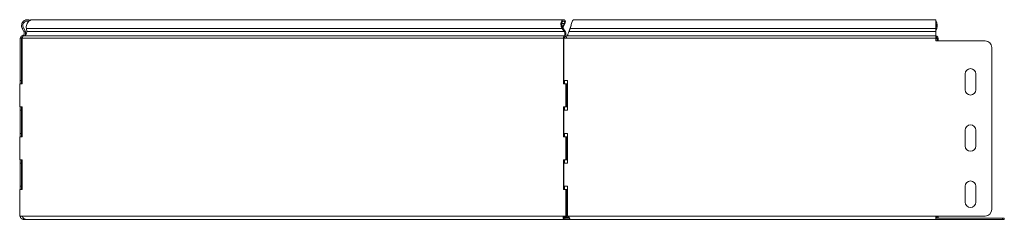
# Model space of a CAD drawing. Header units: millimetres. Extents: x -144 to 1516, y -6295 to 292.
# Tile 2 of 11: x 773 to 1516, y -5424 to -5273. Entities that reach past the tile are written whole.
import ezdxf

# ---------------------------------------------------------------- set-up
doc = ezdxf.new("R2010")
doc.units = ezdxf.units.MM

msp = doc.modelspace()

# ---------------------------------------------------------------- linework, layer by layer
at = {"color": 7, "linetype": 'Continuous', "lineweight": 15}
for p, q in [((1183.06, -5272.99), (782.27, -5272.99)), ((1183.65, -5275.84), (1182.46, -5278.64)), ((1184.27, -5275.37), (1182.89, -5278.64)), ((1183.65, -5275.84), (1184.27, -5275.37)), ((1184.08, -5274.94), (1184.57, -5274.22)), ((1464.11, -5272.99), (1190.7, -5272.99)), ((1464.11, -5279.61), (1464.11, -5272.99)), ((774.51, -5279.61), (775.39, -5279.14)), ((775.78, -5281.99), (774.51, -5279.61)), ((776.66, -5281.52), (775.39, -5279.14)), ((775.78, -5281.99), (776.66, -5281.52)), ((777.62, -5279.61), (777.92, -5281.99)), ((1182.09, -5279.61), (1182.71, -5279.14)), ((1183.59, -5281.99), (1182.09, -5279.61)), ((1182.89, -5278.64), (1182.58, -5278.87)), ((1184.21, -5281.52), (1182.71, -5279.14)), ((1183.59, -5281.99), (1184.21, -5281.52)), ((1186.83, -5283.04), (1186.83, -5283.05)), ((1188.1, -5279.14), (1187.25, -5281.52)), ((1188.1, -5279.61), (1187.25, -5281.99)), ((1187.25, -5281.99), (1187.25, -5281.52)), ((1188.1, -5279.61), (1188.1, -5279.14)), ((1464.18, -5279.14), (1464.11, -5279.3)), ((1464.11, -5279.61), (1464.11, -5281.99)), ((1464.8, -5279.61), (1464.11, -5281.43)), ((1464.11, -5285.3), (1464.11, -5281.99)), ((772.98, -5287.04), (772.98, -5318.99)), ((772.98, -5287.04), (773.98, -5287.04)), ((773.98, -5287.04), (773.98, -5318.99)), ((774.58, -5286.27), (774.33, -5285.3)), ((774.43, -5287.04), (774.43, -5321.49)), ((1183.12, -5321.49), (1183.12, -5287.04)), ((1183.83, -5287.04), (1183.12, -5287.04)), ((1183.42, -5318.99), (1183.42, -5287.04)), ((1183.42, -5287.04), (1185.12, -5287.04)), ((1183.87, -5286.27), (1183.69, -5285.3)), ((1464.11, -5287.04), (1464.11, -5285.3)), ((1464.11, -5287.04), (1464.11, -5289.04)), ((1501.32, -5289.04), (1464.11, -5289.04)), ((1465.17, -5287.3), (1465.17, -5289.04)), ((1465.88, -5287.3), (1465.88, -5289.04)), ((1506.32, -5416.49), (1506.32, -5294.04)), ((1486.32, -5325.99), (1486.32, -5313.99)), ((1494.32, -5313.99), (1494.32, -5325.99)), ((772.59, -5338.99), (772.59, -5321.49)), ((774.43, -5321.49), (772.59, -5321.49)), ((772.98, -5318.99), (773.98, -5318.99)), ((772.98, -5321.49), (772.98, -5318.99)), ((773.98, -5321.49), (773.98, -5318.99)), ((1184.96, -5321.49), (1183.12, -5321.49)), ((1183.42, -5318.99), (1186.12, -5318.99)), ((1183.83, -5321.49), (1183.83, -5318.99)), ((1184.96, -5321.49), (1184.96, -5338.99)), ((1184.96, -5321.49), (1185.67, -5321.49)), ((1185.67, -5321.49), (1185.67, -5338.99)), ((1186.12, -5318.99), (1186.12, -5341.49)), ((772.59, -5338.99), (774.43, -5338.99)), ((772.98, -5341.49), (772.98, -5338.99)), ((772.98, -5341.49), (773.98, -5341.49)), ((772.98, -5341.49), (772.98, -5358.99)), ((773.98, -5341.49), (773.98, -5338.99)), ((773.98, -5341.49), (773.98, -5358.99)), ((774.43, -5338.99), (774.43, -5361.49)), ((1183.12, -5338.99), (1184.96, -5338.99)), ((1183.12, -5361.49), (1183.12, -5338.99)), ((1183.42, -5358.99), (1183.42, -5341.49)), ((1186.12, -5341.49), (1183.42, -5341.49)), ((1183.83, -5341.49), (1183.83, -5338.99)), ((1184.96, -5338.99), (1185.67, -5338.99)), ((1486.32, -5368.49), (1486.32, -5356.49)), ((1494.32, -5356.49), (1494.32, -5368.49)), ((772.59, -5378.99), (772.59, -5361.49)), ((774.43, -5361.49), (772.59, -5361.49)), ((772.98, -5358.99), (773.98, -5358.99)), ((772.98, -5361.49), (772.98, -5358.99)), ((773.98, -5361.49), (773.98, -5358.99)), ((1184.96, -5361.49), (1183.12, -5361.49)), ((1183.42, -5358.99), (1186.12, -5358.99)), ((1183.83, -5361.49), (1183.83, -5358.99)), ((1184.96, -5361.49), (1184.96, -5378.99)), ((1184.96, -5361.49), (1185.67, -5361.49)), ((1185.67, -5361.49), (1185.67, -5378.99)), ((1186.12, -5358.99), (1186.12, -5381.49)), ((772.59, -5378.99), (774.43, -5378.99)), ((772.98, -5381.49), (772.98, -5378.99)), ((773.98, -5381.49), (773.98, -5378.99)), ((774.43, -5378.99), (774.43, -5401.49)), ((1183.12, -5378.99), (1184.96, -5378.99)), ((1183.12, -5401.49), (1183.12, -5378.99)), ((1183.83, -5381.49), (1183.83, -5378.99)), ((1184.96, -5378.99), (1185.67, -5378.99)), ((772.98, -5381.49), (773.98, -5381.49)), ((772.98, -5381.49), (772.98, -5398.99)), ((773.98, -5381.49), (773.98, -5398.99)), ((1183.42, -5398.99), (1183.42, -5381.49)), ((1186.12, -5381.49), (1183.42, -5381.49)), ((772.59, -5421.49), (772.59, -5401.49)), ((774.43, -5401.49), (772.59, -5401.49)), ((772.98, -5398.99), (773.98, -5398.99)), ((772.98, -5401.49), (772.98, -5398.99)), ((773.98, -5401.49), (773.98, -5398.99)), ((1184.96, -5401.49), (1183.12, -5401.49)), ((1183.42, -5398.99), (1186.12, -5398.99)), ((1183.83, -5401.49), (1183.83, -5398.99)), ((1184.96, -5401.49), (1184.96, -5421.49)), ((1184.96, -5401.49), (1185.67, -5401.49)), ((1185.67, -5401.49), (1185.67, -5421.49)), ((1186.12, -5398.99), (1186.12, -5421.49)), ((1486.32, -5410.99), (1486.32, -5398.99)), ((1494.32, -5398.99), (1494.32, -5410.99)), ((773.37, -5421.49), (772.59, -5421.49)), ((773.99, -5421.58), (772.99, -5421.64)), ((775.48, -5423.99), (775.48, -5422.99)), ((777, -5423.99), (775.48, -5423.99)), ((777, -5423.99), (1184.09, -5423.99)), ((1184.58, -5421.49), (1183.87, -5421.49)), ((1184.09, -5422.99), (1184.09, -5423.99)), ((1187.57, -5422.99), (1184.09, -5422.99)), ((1187.75, -5423.99), (1184.09, -5423.99)), ((1184.96, -5421.49), (1184.18, -5421.49)), ((1184.96, -5421.49), (1185.67, -5421.49)), ((1186.12, -5419.99), (1185.67, -5419.99)), ((1186.12, -5421.49), (1186.12, -5421.64)), ((1187.75, -5423.99), (1187.75, -5423.5)), ((1187.75, -5423.99), (1464.11, -5423.99)), ((1464.11, -5421.49), (1501.32, -5421.49)), ((1464.11, -5423.99), (1464.11, -5421.49)), ((1464.26, -5422.35), (1464.11, -5422.02)), ((1514.36, -5422.99), (1464.11, -5422.99)), ((1514.36, -5423.99), (1464.11, -5423.99)), ((1514.36, -5422.99), (1515.82, -5422.99)), ((1515.82, -5423.99), (1514.36, -5423.99)), ((1515.82, -5422.99), (1515.82, -5423.99))]:
    msp.add_line(p, q, dxfattribs=at)
at = {"color": 7, "linetype": 'Continuous', "lineweight": 0}
for p, q in [((1181.86, -5275.84), (1183.65, -5275.84)), ((777.62, -5279.61), (1182.09, -5279.61)), ((777.92, -5281.99), (1183.59, -5281.99)), ((1187.25, -5281.99), (1464.11, -5281.99)), ((1188.1, -5279.61), (1464.11, -5279.61)), ((1464.11, -5279.14), (1464.18, -5279.14)), ((1464.8, -5279.61), (1464.18, -5279.14)), ((774.43, -5287.04), (1183.12, -5287.04)), ((775.77, -5285.3), (1183.69, -5285.3)), ((1185.12, -5287.04), (1464.11, -5287.04)), ((1185.66, -5285.3), (1464.11, -5285.3)), ((1464.11, -5286.53), (1464.77, -5286.53)), ((1464.11, -5287.3), (1465.17, -5287.3)), ((1464.97, -5285.57), (1464.77, -5286.53)), ((1465.88, -5287.3), (1465.17, -5287.3)), ((773.68, -5421.49), (1183.87, -5421.49)), ((1183.41, -5422.35), (1187.08, -5422.35)), ((1186.12, -5421.49), (1464.11, -5421.49)), ((1464.26, -5422.35), (1464.11, -5422.35)), ((1514.36, -5423.99), (1514.36, -5422.99))]:
    msp.add_line(p, q, dxfattribs=at)
at = {"color": 7, "linetype": 'Continuous', "lineweight": 15, "flags": 128}
msp.add_lwpolyline([(1464.11, -5286.1), (1464.26, -5286.23), (1464.77, -5286.53)], dxfattribs=at)
at = {"color": 7, "linetype": 'Continuous', "lineweight": 15}
for centre, radius, start, end in [((1459.37, -5277.51), 5.82, 338.86242, 35.43588), ((1459.7, -5277.49), 4.77, 339.82357, 22.24865), ((1465.75, -5283.86), 1.88, 209.50183, 245.41474), ((1464.37, -5287.23), 0.811, 355.50711, 60.34706), ((1464.06, -5287.15), 1.82, 355.50711, 60.34706), ((1501.32, -5294.04), 5, 0, 90), ((1490.32, -5313.99), 4, 0, 180), ((1490.32, -5325.99), 4, 180, 0), ((1490.32, -5356.49), 4, 0, 180), ((1490.32, -5368.49), 4, 180, 0), ((1490.32, -5398.99), 4, 0, 180), ((1490.32, -5410.99), 4, 180, 0), ((1501.32, -5416.49), 5, 270, 0), ((775.48, -5421.49), 2.5, 180, 183.3405), ((773.52, -5422.73), 1.25, 82.98465, 97.01535), ((1184.03, -5422.73), 1.25, 82.98465, 97.01535), ((1465.19, -5421.99), 1, 201.02267, 270), ((1463.54, -5421.58), 1.64, 311.24132, 3.02876), ((1462.69, -5421.53), 3.19, 332.75408, 0.72057)]:
    msp.add_arc(centre, radius, start, end, dxfattribs=at)
for points, knots in [([(774.51, -5279.61), (774.31, -5279.12), (773.91, -5278.13), (774, -5276.51), (774.6, -5275.03), (775.69, -5273.84), (777.13, -5273.1), (778.7, -5272.93), (779.9, -5273.1), (780.41, -5273.46), (780.49, -5273.51)], [0, 0, 0, 0, 0.139254, 0.278508, 0.417762, 0.557016, 0.69627, 0.835524, 0.974778, 1, 1, 1, 1]), ([(775.39, -5279.14), (775.24, -5278.76), (774.93, -5277.99), (775, -5276.73), (775.47, -5275.58), (776.31, -5274.65), (777.42, -5274.09), (778.55, -5273.91), (779.23, -5274.11), (779.5, -5274.19)], [0, 0, 0, 0, 0.149172, 0.298344, 0.447516, 0.596688, 0.74586, 0.895032, 1, 1, 1, 1]), ([(782.27, -5273.03), (781.86, -5273.05), (780.98, -5273.11), (779.72, -5273.85), (778.63, -5275.03), (777.89, -5276.51), (777.51, -5278.13), (777.59, -5279.12), (777.62, -5279.61)], [0, 0, 0, 0, 0.145898, 0.316718, 0.487539, 0.658359, 0.82918, 1, 1, 1, 1]), ([(1182.09, -5279.61), (1181.81, -5279.14), (1181.59, -5278.63), (1181.28, -5277.59), (1181.19, -5277.05), (1181.13, -5276.02), (1181.17, -5275.52), (1181.37, -5274.63), (1181.52, -5274.24), (1181.9, -5273.59), (1182.13, -5273.35), (1182.64, -5273.04), (1182.91, -5272.97), (1183.45, -5273.02), (1183.71, -5273.15), (1184.19, -5273.56), (1184.4, -5273.85), (1184.57, -5274.22)], [0, 0, 0, 0, 0.125, 0.125, 0.25, 0.25, 0.375, 0.375, 0.5, 0.5, 0.625, 0.625, 0.75, 0.75, 0.875, 0.875, 1, 1, 1, 1]), ([(1182.71, -5279.14), (1182.47, -5278.78), (1182.28, -5278.38), (1181.99, -5277.57), (1181.89, -5277.15), (1181.81, -5276.35), (1181.82, -5275.96), (1181.92, -5275.27), (1182.01, -5274.96), (1182.26, -5274.46), (1182.42, -5274.27), (1182.77, -5274.03), (1182.96, -5273.97), (1183.33, -5274.02), (1183.51, -5274.11), (1183.83, -5274.43), (1183.98, -5274.66), (1184.08, -5274.94)], [0, 0, 0, 0, 0.125, 0.125, 0.25, 0.25, 0.375, 0.375, 0.5, 0.5, 0.625, 0.625, 0.75, 0.75, 0.875, 0.875, 1, 1, 1, 1]), ([(1190.7, -5273.03), (1190.58, -5273.05), (1190.3, -5273.11), (1189.88, -5273.85), (1189.44, -5275.03), (1188.99, -5276.51), (1188.55, -5278.13), (1188.25, -5279.12), (1188.1, -5279.61)], [0, 0, 0, 0, 0.145898, 0.316718, 0.487539, 0.658359, 0.82918, 1, 1, 1, 1]), ([(774.33, -5285.3), (774.67, -5285.21), (774.98, -5285.05), (775.51, -5284.6), (775.72, -5284.31), (776, -5283.68), (776.06, -5283.33), (776.04, -5282.64), (775.95, -5282.3), (775.78, -5281.99)], [0, 0, 0, 0, 0.25, 0.25, 0.5, 0.5, 0.75, 0.75, 1, 1, 1, 1]), ([(777.92, -5281.99), (777.94, -5282.3), (777.91, -5282.64), (777.74, -5283.33), (777.6, -5283.68), (777.22, -5284.31), (776.98, -5284.6), (776.41, -5285.05), (776.1, -5285.21), (775.77, -5285.3)], [0, 0, 0, 0, 0.25, 0.25, 0.5, 0.5, 0.75, 0.75, 1, 1, 1, 1]), ([(776.43, -5285), (776.55, -5284.8), (776.81, -5284.4), (777.02, -5283.69), (777.08, -5282.95), (776.97, -5282.2), (776.77, -5281.75), (776.66, -5281.52)], [0, 0, 0, 0, 0.188989, 0.391742, 0.594494, 0.797247, 1, 1, 1, 1]), ([(1183.69, -5285.3), (1183.83, -5285.21), (1183.96, -5285.05), (1184.15, -5284.6), (1184.2, -5284.31), (1184.21, -5283.68), (1184.17, -5283.33), (1183.96, -5282.64), (1183.8, -5282.3), (1183.59, -5281.99)], [0, 0, 0, 0, 0.25, 0.25, 0.5, 0.5, 0.75, 0.75, 1, 1, 1, 1]), ([(1183.87, -5286.27), (1184.11, -5286.14), (1184.34, -5285.91), (1184.69, -5285.26), (1184.81, -5284.85), (1184.9, -5283.94), (1184.88, -5283.44), (1184.66, -5282.45), (1184.47, -5281.96), (1184.21, -5281.52)], [0, 0, 0, 0, 0.25, 0.25, 0.5, 0.5, 0.75, 0.75, 1, 1, 1, 1]), ([(1187.25, -5281.99), (1187.12, -5282.3), (1186.99, -5282.64), (1186.72, -5283.33), (1186.59, -5283.68), (1186.32, -5284.31), (1186.19, -5284.6), (1185.92, -5285.05), (1185.79, -5285.21), (1185.66, -5285.3)], [0, 0, 0, 0, 0.25, 0.25, 0.5, 0.5, 0.75, 0.75, 1, 1, 1, 1]), ([(1187.25, -5281.52), (1187.19, -5281.75), (1187.05, -5282.2), (1186.91, -5282.73), (1186.84, -5283.01), (1186.83, -5283.04)], [0, 0, 0, 0, 0.471133, 0.942267, 1, 1, 1, 1]), ([(1188.81, -5277.24), (1188.72, -5277.49), (1188.49, -5278.15), (1188.25, -5278.76), (1188.1, -5279.14)], [0, 0, 0, 0, 0.372948, 1, 1, 1, 1]), ([(772.98, -5287.04), (772.98, -5286.65), (773.12, -5286.25), (773.6, -5285.63), (773.95, -5285.4), (774.33, -5285.3)], [0, 0, 0, 0, 0.5, 0.5, 1, 1, 1, 1]), ([(773.98, -5287.04), (773.98, -5286.87), (774.04, -5286.69), (774.26, -5286.41), (774.41, -5286.31), (774.58, -5286.27)], [0, 0, 0, 0, 0.5, 0.5, 1, 1, 1, 1]), ([(775.77, -5285.3), (775.43, -5285.4), (775.12, -5285.63), (774.65, -5286.25), (774.5, -5286.65), (774.43, -5287.04)], [0, 0, 0, 0, 0.5, 0.5, 1, 1, 1, 1]), ([(1183.12, -5287.04), (1183.06, -5286.65), (1183.09, -5286.25), (1183.3, -5285.63), (1183.48, -5285.4), (1183.69, -5285.3)], [0, 0, 0, 0, 0.5, 0.5, 1, 1, 1, 1]), ([(1183.83, -5287.04), (1183.76, -5286.87), (1183.74, -5286.69), (1183.77, -5286.41), (1183.81, -5286.31), (1183.87, -5286.27)], [0, 0, 0, 0, 0.5, 0.5, 1, 1, 1, 1]), ([(1185.66, -5285.3), (1185.57, -5285.4), (1185.48, -5285.63), (1185.3, -5286.25), (1185.21, -5286.65), (1185.12, -5287.04)], [0, 0, 0, 0, 0.5, 0.5, 1, 1, 1, 1]), ([(775.48, -5423.99), (775.43, -5423.99), (775.33, -5423.99), (775.17, -5423.97), (775.02, -5423.95), (774.87, -5423.92), (774.73, -5423.88), (774.6, -5423.83), (774.47, -5423.78), (774.35, -5423.72), (774.23, -5423.66), (774.12, -5423.59), (774.01, -5423.51), (773.91, -5423.44), (773.82, -5423.36), (773.73, -5423.28), (773.65, -5423.2), (773.58, -5423.11), (773.51, -5423.03), (773.45, -5422.94), (773.35, -5422.8), (773.23, -5422.59), (773.12, -5422.33), (773.05, -5422.08), (773, -5421.84), (772.99, -5421.71), (772.99, -5421.64)], [0, 0, 0, 0, 0.036, 0.07123, 0.105706, 0.139446, 0.172469, 0.204795, 0.236446, 0.267444, 0.297814, 0.327581, 0.356773, 0.38542, 0.413551, 0.4412, 0.468401, 0.495189, 0.521604, 0.547683, 0.573467, 0.652024, 0.732615, 0.816667, 0.905438, 1, 1, 1, 1]), ([(773.68, -5421.49), (773.74, -5421.51), (773.85, -5421.56), (774.02, -5421.64), (774.16, -5421.71), (774.3, -5421.79), (774.41, -5421.88), (774.53, -5421.98), (774.67, -5422.12), (774.82, -5422.29), (774.98, -5422.48), (775.15, -5422.68), (775.32, -5422.88), (775.5, -5423.08), (775.69, -5423.26), (775.87, -5423.44), (776.06, -5423.59), (776.25, -5423.73), (776.44, -5423.84), (776.63, -5423.93), (776.82, -5423.98), (776.94, -5423.99), (777, -5423.99)], [0, 0, 0, 0, 0.0527, 0.100681, 0.144042, 0.182914, 0.217484, 0.248014, 0.29495, 0.343138, 0.393022, 0.445004, 0.499439, 0.552547, 0.605579, 0.65885, 0.712671, 0.767342, 0.82315, 0.880366, 0.939239, 1, 1, 1, 1]), ([(1184.09, -5423.99), (1184.05, -5423.99), (1183.96, -5423.99), (1183.85, -5423.97), (1183.73, -5423.95), (1183.63, -5423.92), (1183.52, -5423.88), (1183.43, -5423.83), (1183.34, -5423.78), (1183.26, -5423.72), (1183.19, -5423.66), (1183.12, -5423.59), (1183.06, -5423.52), (1183, -5423.44), (1182.96, -5423.37), (1182.92, -5423.29), (1182.89, -5423.21), (1182.86, -5423.12), (1182.84, -5423.04), (1182.83, -5422.96), (1182.81, -5422.81), (1182.83, -5422.59), (1182.9, -5422.31), (1183.03, -5422.06), (1183.2, -5421.86), (1183.4, -5421.69), (1183.63, -5421.56), (1183.79, -5421.52), (1183.87, -5421.49)], [0, 0, 0, 0, 0.031769, 0.062831, 0.0932, 0.122891, 0.151919, 0.180302, 0.208059, 0.235209, 0.261772, 0.287771, 0.31323, 0.338175, 0.362632, 0.386629, 0.410198, 0.433371, 0.45618, 0.478661, 0.500851, 0.578177, 0.651322, 0.721475, 0.789977, 0.858273, 0.92782, 1, 1, 1, 1]), ([(1184.09, -5422.99), (1183.96, -5422.99), (1183.85, -5422.97), (1183.66, -5422.89), (1183.58, -5422.83), (1183.46, -5422.71), (1183.43, -5422.63), (1183.4, -5422.52), (1183.39, -5422.48), (1183.4, -5422.42), (1183.4, -5422.4), (1183.4, -5422.37), (1183.4, -5422.36), (1183.4, -5422.35), (1183.41, -5422.34), (1183.41, -5422.33), (1183.41, -5422.33), (1183.41, -5422.33), (1183.41, -5422.33), (1183.41, -5422.32), (1183.41, -5422.32), (1183.43, -5422.22), (1183.48, -5422.11), (1183.62, -5421.93), (1183.71, -5421.84), (1183.91, -5421.7), (1184.03, -5421.64), (1184.29, -5421.55), (1184.43, -5421.51), (1184.58, -5421.49)], [0, 0, 0, 0, 0.125, 0.125, 0.25, 0.25, 0.375, 0.375, 0.4375, 0.4375, 0.46875, 0.46875, 0.484375, 0.484375, 0.492188, 0.492188, 0.496094, 0.496094, 0.498047, 0.498047, 0.5, 0.5, 0.625, 0.625, 0.75, 0.75, 0.875, 0.875, 1, 1, 1, 1]), ([(1186.12, -5421.64), (1186.2, -5421.68), (1186.34, -5421.77), (1186.55, -5421.91), (1186.72, -5422.03), (1186.88, -5422.15), (1187.01, -5422.27), (1187.13, -5422.4), (1187.26, -5422.55), (1187.39, -5422.74), (1187.5, -5422.93), (1187.6, -5423.13), (1187.68, -5423.31), (1187.74, -5423.46), (1187.78, -5423.6), (1187.81, -5423.73), (1187.82, -5423.84), (1187.81, -5423.92), (1187.79, -5423.98), (1187.76, -5423.99), (1187.75, -5423.99)], [0, 0, 0, 0, 0.060779, 0.116021, 0.165803, 0.210232, 0.249456, 0.283693, 0.336739, 0.391737, 0.449105, 0.50921, 0.572372, 0.623932, 0.678241, 0.735597, 0.796253, 0.860423, 0.928288, 1, 1, 1, 1])]:
    msp.add_open_spline(points, degree=3, knots=knots, dxfattribs=at)
for points in [[(1184.08, -5274.94), (1183.97, -5275.2), (1183.83, -5275.51), (1183.65, -5275.84)], [(1184.57, -5274.22), (1184.51, -5274.55), (1184.42, -5274.94), (1184.27, -5275.37)]]:
    msp.add_open_spline(points, degree=3, dxfattribs=at)

doc.saveas('drawing.dxf')
